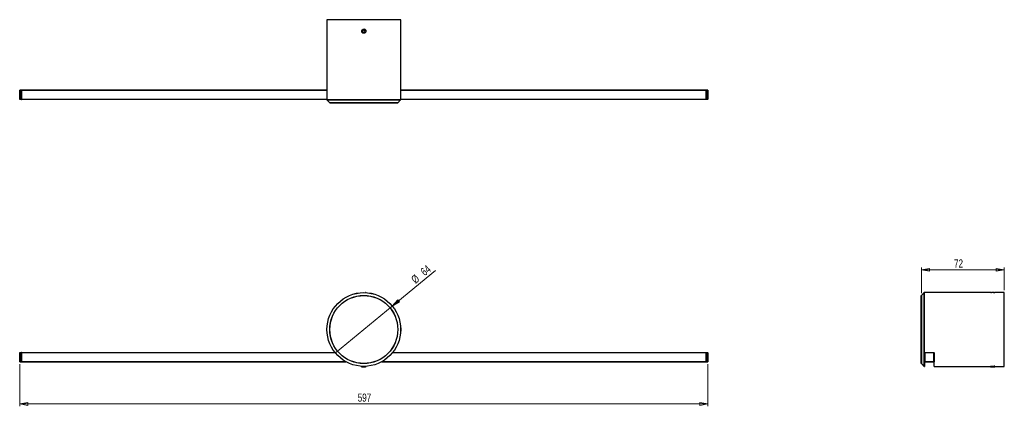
# Model space of a CAD drawing. Header units: millimetres. Extents: x 584 to 1011, y 431 to 598.
import ezdxf

# ---------------------------------------------------------------- set-up
doc = ezdxf.new("R2010")
doc.units = ezdxf.units.MM
doc.styles.add('SLDTEXTSTYLE0', font='TXT', dxfattribs={"width": 0.75})
doc.dimstyles.new('SLDDIMSTYLE0', dxfattribs={"dimtxt": 3.5, "dimasz": 3.556, "dimexe": 0, "dimexo": 0.0625, "dimgap": 0.875, "dimtad": 1, "dimdec": 0, "dimlfac": 2, "dimrnd": 1e-09, "dimzin": 12, "dimdsep": 46, "dimtxsty": 'SLDTEXTSTYLE0', "dimblk1": 'NONE', "dimblk2": 'CLOSED', "dimsah": 1, "dimcen": 0, "dimadec": 0, "dimazin": 3, "dimtfac": 1, "dimtdec": 0, "dimtmove": 0, "dimatfit": 3, "dimldrblk": 'NONE', "dimfxl": 0, "dimfrac": 2, "dimtolj": 1, "dimtzin": 12, "dimarcsym": 0})
doc.dimstyles.new('SLDDIMSTYLE1', dxfattribs={"dimtxt": 3.5, "dimasz": 3.556, "dimexe": 0, "dimexo": 0.0625, "dimgap": 0.875, "dimtad": 1, "dimdec": 0, "dimlfac": 2, "dimrnd": 1e-09, "dimzin": 12, "dimdsep": 46, "dimtxsty": 'SLDTEXTSTYLE0', "dimblk1": 'CLOSED', "dimblk2": 'CLOSED', "dimsah": 1, "dimcen": 0.09, "dimadec": 0, "dimazin": 3, "dimtfac": 1, "dimtdec": 0, "dimtofl": 0, "dimtmove": 0, "dimatfit": 3, "dimldrblk": 'CLOSED', "dimfxl": 0, "dimfrac": 2, "dimtolj": 1, "dimtzin": 12, "dimarcsym": 0})

# ---------------------------------------------------------------- blocks, each defined once
blk = doc.blocks.new('_Closed')
at = {"color": 0, "linetype": 'ByBlock', "lineweight": -2}
for p, q in [((-1, 0.166667), (0, 0)), ((-1, 0.166667), (-1, -0.166667)), ((0, 0), (-1, -0.166667)), ((0, 0), (-1, 0))]:
    blk.add_line(p, q, dxfattribs=at)
blk = doc.blocks.new('_D')
at = {"color": 7, "linetype": 'Continuous', "lineweight": 0}
for q in [(764.04, 489.44), (720.59, 453.76)]:
    blk.add_line((745.29, 474.05), q, dxfattribs=at)
at = {"color": 7, "linetype": 'Continuous', "lineweight": 18, "xscale": 3.556, "yscale": 3.556, "rotation": 219.3912256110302}
blk.add_blockref('_Closed', (745.29, 474.05, -0.75), dxfattribs=at)
at = {"color": 7, "linetype": 'Continuous', "lineweight": 18, "char_height": 3.5, "attachment_point": 1, "rotation": 39.3912, "style": 'SLDTEXTSTYLE0'}
for s, insert in [('64', (757.15, 489.68)), ('%%c', (753.11, 486.29))]:
    blk.add_mtext(s, dxfattribs=dict(at, insert=insert))
blk = doc.blocks.new('_None')
blk = doc.blocks.new('_D_1')
at = {"color": 7, "linetype": 'Continuous', "lineweight": 0}
for p, q in [((583.64, 448.9), (583.64, 430.62)), ((882.24, 448.9), (882.24, 430.62)), ((583.64, 431.62), (882.24, 431.62))]:
    blk.add_line(p, q, dxfattribs=at)
at = {"color": 7, "linetype": 'Continuous', "lineweight": 18, "xscale": 3.556, "yscale": 3.556, "rotation": 180.0000000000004}
blk.add_blockref('_Closed', (583.64, 431.62, -0.75), dxfattribs=at)
at = {"color": 7, "linetype": 'Continuous', "lineweight": 18, "xscale": 3.556, "yscale": 3.556}
blk.add_blockref('_Closed', (882.24, 431.62, -0.75), dxfattribs=at)
at = {"color": 7, "linetype": 'Continuous', "lineweight": 18, "insert": (730.29, 436.13), "char_height": 3.5, "attachment_point": 1, "style": 'SLDTEXTSTYLE0'}
blk.add_mtext('597', dxfattribs=at)
blk = doc.blocks.new('_D_2')
at = {"color": 7, "linetype": 'Continuous', "lineweight": 0}
for p, q in [((974.85, 479.67), (974.85, 490.76)), ((974.85, 489.76), (1010.83, 489.76)), ((1010.83, 480.9), (1010.83, 490.76))]:
    blk.add_line(p, q, dxfattribs=at)
at = {"color": 7, "linetype": 'Continuous', "lineweight": 18, "xscale": 3.556, "yscale": 3.556, "rotation": 180.0000000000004}
blk.add_blockref('_Closed', (974.85, 489.76, 0.48), dxfattribs=at)
at = {"color": 7, "linetype": 'Continuous', "lineweight": 18, "xscale": 3.556, "yscale": 3.556}
blk.add_blockref('_Closed', (1010.83, 489.76, 0.48), dxfattribs=at)
at = {"color": 7, "linetype": 'Continuous', "lineweight": 18, "insert": (989.03, 494.27), "char_height": 3.5, "attachment_point": 1, "style": 'SLDTEXTSTYLE0'}
blk.add_mtext('72', dxfattribs=at)

msp = doc.modelspace()

# ---------------------------------------------------------------- linework, layer by layer
at = {"color": 7, "linetype": 'Continuous', "lineweight": 25}
for p, q in [((716.94, 598.17), (716.94, 563.44)), ((748.94, 598.17), (716.94, 598.17)), ((748.94, 563.44), (748.94, 598.17)), ((732.62, 593.66), (732.36, 593.14)), ((732.36, 593.14), (732.68, 592.66)), ((733.2, 593.69), (732.62, 593.66)), ((732.68, 592.66), (733.26, 592.69)), ((733.52, 593.21), (733.2, 593.69)), ((733.26, 592.69), (733.52, 593.21)), ((733.84, 593.54), (733.76, 593.71)), ((583.64, 563.67), (583.64, 567.63)), ((583.69, 567.63), (583.64, 567.63)), ((583.69, 567.63), (583.69, 567.68)), ((583.69, 567.68), (584.34, 567.68)), ((583.69, 567.63), (583.69, 563.67)), ((584.34, 567.63), (583.69, 567.63)), ((584.34, 567.68), (584.34, 567.63)), ((584.39, 567.63), (584.34, 567.63)), ((584.34, 563.67), (584.34, 567.63)), ((584.39, 567.63), (584.39, 563.67)), ((584.44, 566.83), (584.39, 566.83)), ((584.44, 564.51), (584.39, 564.51)), ((584.44, 567.68), (716.94, 567.68)), ((584.44, 567.63), (584.44, 567.68)), ((584.44, 563.67), (584.44, 567.63)), ((748.94, 567.68), (881.44, 567.68)), ((881.44, 567.68), (881.44, 567.63)), ((881.44, 563.67), (881.44, 567.63)), ((881.44, 566.83), (881.49, 566.83)), ((881.44, 564.51), (881.49, 564.51)), ((881.49, 567.63), (881.54, 567.63)), ((881.49, 563.67), (881.49, 567.63)), ((881.54, 567.63), (881.54, 567.68)), ((881.54, 567.68), (882.19, 567.68)), ((882.19, 567.63), (881.54, 567.63)), ((881.54, 567.63), (881.54, 563.67)), ((882.19, 567.63), (882.19, 567.68)), ((882.19, 563.67), (882.19, 567.63)), ((882.19, 567.63), (882.24, 567.63)), ((882.24, 567.63), (882.24, 563.67)), ((583.69, 563.67), (583.64, 563.67)), ((583.69, 563.67), (584.34, 563.67)), ((583.69, 563.62), (583.69, 563.67)), ((584.34, 563.62), (583.69, 563.62)), ((584.39, 563.67), (584.34, 563.67)), ((584.34, 563.67), (584.34, 563.62)), ((584.44, 563.62), (584.44, 563.67)), ((716.94, 563.62), (584.44, 563.62)), ((716.95, 563.41), (718.18, 562.19)), ((747.67, 562.17), (718.21, 562.17)), ((747.7, 562.19), (748.93, 563.41)), ((881.44, 563.62), (748.94, 563.62)), ((881.44, 563.67), (881.44, 563.62)), ((881.49, 563.67), (881.54, 563.67)), ((881.54, 563.67), (882.19, 563.67)), ((881.54, 563.62), (881.54, 563.67)), ((882.19, 563.62), (881.54, 563.62)), ((882.19, 563.67), (882.24, 563.67)), ((882.19, 563.62), (882.19, 563.67)), ((732.07, 479.9), (732.07, 479.88)), ((733.82, 479.88), (733.82, 479.9)), ((733.91, 479.86), (733.85, 479.89)), ((974.83, 463.9), (974.83, 478.63)), ((976.07, 479.89), (974.85, 478.67)), ((1004.97, 479.9), (976.1, 479.9)), ((1006.2, 479.88), (1006.37, 479.89)), ((1006.5, 479.89), (1006.37, 479.89)), ((1010.83, 479.9), (1006.71, 479.9)), ((1010.83, 463.9), (1010.83, 479.9)), ((974.83, 449.17), (974.83, 463.9)), ((1010.83, 447.9), (1010.83, 463.9)), ((583.64, 449.9), (583.64, 453.85)), ((583.69, 453.85), (583.64, 453.85)), ((583.69, 453.85), (583.69, 453.9)), ((583.69, 453.9), (584.34, 453.9)), ((583.69, 453.85), (583.69, 449.9)), ((584.34, 453.85), (583.69, 453.85)), ((584.34, 453.9), (584.34, 453.85)), ((584.34, 449.9), (584.34, 453.85)), ((584.39, 453.85), (584.34, 453.85)), ((584.39, 453.85), (584.39, 449.9)), ((584.44, 453.9), (720.45, 453.9)), ((584.44, 453.85), (584.44, 453.9)), ((720.49, 453.85), (584.44, 453.85)), ((584.44, 449.9), (584.44, 453.85)), ((881.44, 453.85), (745.39, 453.85)), ((745.43, 453.9), (881.44, 453.9)), ((881.44, 453.9), (881.44, 453.85)), ((881.44, 449.9), (881.44, 453.85)), ((881.49, 449.9), (881.49, 453.85)), ((881.49, 453.85), (881.54, 453.85)), ((881.54, 453.85), (881.54, 453.9)), ((881.54, 453.9), (882.19, 453.9)), ((882.19, 453.85), (881.54, 453.85)), ((881.54, 453.85), (881.54, 449.9)), ((882.19, 453.85), (882.19, 453.9)), ((882.19, 453.85), (882.24, 453.85)), ((882.19, 449.9), (882.19, 453.85)), ((882.24, 453.85), (882.24, 449.9)), ((976.28, 453.85), (976.33, 453.85)), ((976.28, 449.9), (976.28, 453.85)), ((976.33, 453.9), (980.29, 453.9)), ((976.33, 453.9), (976.33, 453.85)), ((980.29, 453.85), (976.33, 453.85)), ((976.33, 453.85), (976.33, 449.9)), ((980.29, 453.9), (980.29, 453.85)), ((980.29, 449.9), (980.29, 453.85)), ((980.29, 453.85), (980.34, 453.85)), ((980.34, 453.85), (980.34, 449.9)), ((583.69, 449.9), (583.64, 449.9)), ((583.69, 449.9), (584.34, 449.9)), ((583.69, 449.9), (583.69, 449.85)), ((584.34, 449.85), (583.69, 449.85)), ((584.39, 449.9), (584.34, 449.9)), ((584.34, 449.85), (584.34, 449.9)), ((584.44, 450.56), (584.39, 450.56)), ((584.44, 449.92), (584.39, 449.92)), ((584.44, 449.9), (725.19, 449.9)), ((584.44, 449.85), (584.44, 449.9)), ((725.29, 449.85), (584.44, 449.85)), ((881.44, 449.85), (740.6, 449.85)), ((740.69, 449.9), (881.44, 449.9)), ((881.44, 450.56), (881.49, 450.56)), ((881.44, 449.92), (881.49, 449.92)), ((881.44, 449.9), (881.44, 449.85)), ((881.54, 449.9), (881.49, 449.9)), ((881.54, 449.85), (881.54, 449.9)), ((881.54, 449.9), (882.19, 449.9)), ((882.19, 449.85), (881.54, 449.85)), ((882.19, 449.85), (882.19, 449.9)), ((882.24, 449.9), (882.19, 449.9)), ((974.85, 449.14), (976.07, 447.92)), ((976.33, 449.9), (976.28, 449.9)), ((976.28, 449.85), (976.28, 447.9)), ((976.33, 449.85), (976.28, 449.85)), ((976.33, 449.9), (980.29, 449.9)), ((976.33, 449.9), (976.33, 449.85)), ((980.29, 449.85), (976.33, 449.85)), ((980.34, 449.9), (980.29, 449.9)), ((980.29, 449.9), (980.29, 449.85)), ((980.34, 449.85), (980.29, 449.85)), ((980.34, 447.9), (980.34, 449.85)), ((732.07, 447.93), (732.07, 447.9)), ((732.16, 447.88), (732.19, 447.87)), ((733.92, 447.91), (733.92, 447.93)), ((976.1, 447.9), (976.28, 447.9)), ((980.34, 447.9), (1004.92, 447.9)), ((1004.92, 447.9), (1004.86, 447.87)), ((1006.61, 447.88), (1006.66, 447.9)), ((1006.82, 447.9), (1010.83, 447.9))]:
    msp.add_line(p, q, dxfattribs=at)
at = {"color": 8, "linetype": 'Continuous', "lineweight": 25}
for p, q in [((716.94, 567.63), (584.44, 567.63)), ((881.44, 567.63), (748.94, 567.63)), ((584.44, 563.67), (716.94, 563.67)), ((716.94, 563.44), (748.94, 563.44)), ((748.93, 563.41), (716.95, 563.41)), ((718.18, 562.19), (747.7, 562.19)), ((748.94, 563.67), (881.44, 563.67)), ((974.85, 478.67), (974.85, 463.9)), ((976.07, 447.92), (976.07, 479.89)), ((976.1, 479.9), (976.1, 463.9)), ((974.85, 463.9), (974.85, 449.14)), ((976.1, 463.9), (976.1, 447.9))]:
    msp.add_line(p, q, dxfattribs=at)
at = {"color": 7, "linetype": 'Continuous', "lineweight": 25}
for radius in [16, 15.99, 14.76, 14.73]:
    msp.add_circle((732.94, 463.9), radius, dxfattribs=at)
for centre, radius, start, end in [((732.94, 593.17), 0.975, 33.1488, 77.6263), ((583.69, 567.63), 0.05, 90, 180), ((584.34, 567.63), 0.05, 0, 90), ((881.54, 567.63), 0.05, 90, 180), ((882.19, 567.63), 0.05, 0, 90), ((583.69, 563.67), 0.05, 180, 270), ((584.34, 563.67), 0.05, 270, 0), ((716.99, 563.44), 0.05, 180, 225), ((718.21, 562.22), 0.05, 225, 270), ((747.67, 562.22), 0.05, 270, 315), ((748.89, 563.44), 0.05, 315, 0), ((881.54, 563.67), 0.05, 180, 270), ((882.19, 563.67), 0.05, 270, 0), ((974.88, 478.63), 0.05, 135, 180), ((976.1, 479.85), 0.05, 90, 135), ((583.69, 453.85), 0.05, 90, 180), ((584.34, 453.85), 0.05, 0, 90), ((881.54, 453.85), 0.05, 90, 180), ((882.19, 453.85), 0.05, 0, 90), ((976.33, 453.85), 0.05, 90, 180), ((980.29, 453.85), 0.05, 0, 90), ((583.69, 449.9), 0.05, 180, 270), ((584.34, 449.9), 0.05, 270, 0), ((881.54, 449.9), 0.05, 180, 270), ((882.19, 449.9), 0.05, 270, 0), ((974.88, 449.17), 0.05, 180, 225), ((976.33, 449.9), 0.05, 180, 270), ((980.29, 449.9), 0.05, 270, 0), ((976.1, 447.95), 0.05, 225, 270)]:
    msp.add_arc(centre, radius, start, end, dxfattribs=at)
for points, knots in [([(732.94, 594.05), (732.84, 594.04), (732.65, 594.02), (732.38, 593.87), (732.18, 593.65), (732.07, 593.37), (732.05, 593.07), (732.14, 592.78), (732.31, 592.54), (732.56, 592.37), (732.85, 592.29), (733.14, 592.31), (733.42, 592.42), (733.64, 592.62), (733.78, 592.89), (733.83, 593.18), (733.78, 593.48), (733.63, 593.74), (733.41, 593.93), (733.16, 594.03), (733, 594.04), (732.94, 594.05)], [0, 0, 0, 0, 0.053634, 0.107266, 0.160949, 0.214664, 0.268325, 0.321928, 0.375562, 0.429265, 0.48297, 0.536605, 0.590208, 0.643867, 0.697582, 0.751266, 0.804881, 0.858495, 0.912179, 0.965894, 1, 1, 1, 1]), ([(732.17, 593.03), (732.15, 593.11), (732.11, 593.28), (732.16, 593.54), (732.3, 593.79), (732.51, 593.99), (732.79, 594.12), (733.01, 594.14), (733.13, 594.13), (733.15, 594.13)], [0, 0, 0, 0, 0.142624, 0.295851, 0.449246, 0.620819, 0.793657, 0.966639, 1, 1, 1, 1]), ([(733.09, 592.4), (733.03, 592.4), (732.89, 592.38), (732.65, 592.43), (732.42, 592.56), (732.24, 592.77), (732.19, 592.94), (732.17, 593.03)], [0, 0, 0, 0, 0.1421001, 0.3549297, 0.5677594, 0.780589, 1, 1, 1, 1]), ([(733.76, 593.71), (733.8, 593.61), (733.88, 593.42), (733.86, 593.1), (733.76, 592.8), (733.56, 592.57), (733.32, 592.44), (733.16, 592.41), (733.09, 592.4)], [0, 0, 0, 0, 0.179641, 0.359228, 0.538275, 0.717897, 0.880241, 1, 1, 1, 1]), ([(733.85, 479.89), (733.85, 479.89), (733.85, 479.89), (733.8, 479.89), (733.73, 479.89), (733.72, 479.89)], [0, 0, 0, 0, 0.28494, 0.936556, 1, 1, 1, 1]), ([(1004.97, 479.9), (1004.97, 479.9), (1004.97, 479.9), (1005.09, 479.9), (1005.22, 479.89), (1005.32, 479.89), (1005.33, 479.89)], [0, 0, 0, 0, 0.2420549, 0.5968268, 0.9519646, 1, 1, 1, 1]), ([(1006.37, 479.89), (1006.27, 479.89), (1006.08, 479.89), (1005.76, 479.89), (1005.5, 479.89), (1005.37, 479.89), (1005.33, 479.89)], [0, 0, 0, 0, 0.276383, 0.552684, 0.828153, 1, 1, 1, 1]), ([(1006.32, 479.89), (1006.34, 479.89), (1006.45, 479.89), (1006.59, 479.9), (1006.7, 479.9), (1006.71, 479.9), (1006.71, 479.9)], [0, 0, 0, 0, 0.0920009, 0.4364783, 0.7811535, 1, 1, 1, 1]), ([(733.82, 447.93), (733.8, 447.93), (733.72, 447.91), (733.48, 447.9), (733.16, 447.88), (732.82, 447.86), (732.48, 447.84), (732.22, 447.82), (732.02, 447.8), (731.94, 447.78), (731.98, 447.77), (732, 447.76)], [0, 0, 0, 0, 0.041648, 0.21718, 0.308664, 0.400399, 0.575923, 0.667439, 0.759149, 0.934667, 1, 1, 1, 1]), ([(733.91, 447.91), (733.91, 447.9), (733.89, 447.89), (733.77, 447.88), (733.58, 447.86), (733.33, 447.84), (733.08, 447.83), (732.89, 447.82), (732.7, 447.81), (732.48, 447.8), (732.23, 447.78), (732.06, 447.76), (732.01, 447.75), (731.99, 447.75)], [0, 0, 0, 0, 0.096679, 0.198816, 0.297127, 0.396566, 0.498987, 0.563562, 0.60015, 0.697643, 0.798938, 0.920745, 1, 1, 1, 1]), ([(732.17, 447.87), (732.14, 447.86), (732.08, 447.82), (732.02, 447.78), (731.99, 447.76)], [0, 0, 0, 0, 0.497583, 1, 1, 1, 1]), ([(731.99, 447.75), (732.03, 447.75), (732.11, 447.75), (732.34, 447.75), (732.62, 447.75), (732.93, 447.75), (733.19, 447.75), (733.32, 447.75), (733.38, 447.75)], [0, 0, 0, 0, 0.179641, 0.359228, 0.538275, 0.717897, 0.880241, 1, 1, 1, 1]), ([(733.71, 447.79), (733.7, 447.79), (733.67, 447.77), (733.54, 447.76), (733.42, 447.75), (733.38, 447.75)], [0, 0, 0, 0, 0.341762, 0.747137, 1, 1, 1, 1]), ([(733.38, 447.75), (733.42, 447.75), (733.54, 447.75), (733.67, 447.75), (733.74, 447.75), (733.72, 447.75), (733.63, 447.75), (733.59, 447.75)], [0, 0, 0, 0, 0.1421, 0.35493, 0.567759, 0.780589, 1, 1, 1, 1]), ([(733.72, 447.79), (733.75, 447.81), (733.81, 447.85), (733.88, 447.88), (733.91, 447.9)], [0, 0, 0, 0, 0.499746, 1, 1, 1, 1]), ([(1006.71, 447.97), (1006.69, 447.97), (1006.61, 447.96), (1006.41, 447.94), (1006.13, 447.92), (1005.84, 447.91), (1005.56, 447.89), (1005.29, 447.88), (1005.08, 447.86), (1004.92, 447.84), (1004.86, 447.83), (1004.86, 447.82), (1004.87, 447.81), (1004.87, 447.81)], [0, 0, 0, 0, 0.049751, 0.186368, 0.290756, 0.392194, 0.497789, 0.603911, 0.706057, 0.809375, 0.915791, 0.982886, 1, 1, 1, 1]), ([(1005.39, 447.93), (1005.37, 447.92), (1005.19, 447.91), (1005, 447.9), (1004.87, 447.88), (1004.87, 447.87), (1004.86, 447.86)], [0, 0, 0, 0, 0.080296, 0.548508, 0.792529, 1, 1, 1, 1]), ([(1004.87, 447.81), (1004.9, 447.79), (1004.94, 447.77), (1004.98, 447.75), (1005, 447.74)], [0, 0, 0, 0, 0.745116, 1, 1, 1, 1]), ([(1005, 447.75), (1004.99, 447.75), (1004.98, 447.75), (1005.05, 447.75), (1005.14, 447.75), (1005.18, 447.75)], [0, 0, 0, 0, 0.197774, 0.659439, 1, 1, 1, 1]), ([(1006.6, 447.88), (1006.6, 447.88), (1006.6, 447.87), (1006.5, 447.86), (1006.32, 447.83), (1006.07, 447.81), (1005.79, 447.8), (1005.52, 447.78), (1005.31, 447.76), (1005.22, 447.75), (1005.18, 447.75)], [0, 0, 0, 0, 0.033912, 0.176531, 0.325085, 0.471363, 0.61404, 0.762625, 0.908812, 1, 1, 1, 1]), ([(1005.18, 447.75), (1005.22, 447.75), (1005.31, 447.75), (1005.51, 447.75), (1005.77, 447.75), (1006.04, 447.75), (1006.2, 447.75), (1006.28, 447.75)], [0, 0, 0, 0, 0.1421, 0.35493, 0.567759, 0.780589, 1, 1, 1, 1]), ([(1006.61, 447.8), (1006.61, 447.79), (1006.61, 447.78), (1006.5, 447.77), (1006.37, 447.75), (1006.29, 447.75), (1006.28, 447.75)], [0, 0, 0, 0, 0.235584, 0.590944, 0.961094, 1, 1, 1, 1]), ([(1006.28, 447.75), (1006.35, 447.75), (1006.5, 447.75), (1006.64, 447.75), (1006.72, 447.75), (1006.71, 447.75), (1006.71, 447.75)], [0, 0, 0, 0, 0.2733207, 0.5669588, 0.8609208, 1, 1, 1, 1]), ([(1006.62, 447.8), (1006.62, 447.81), (1006.62, 447.84), (1006.62, 447.87), (1006.62, 447.88)], [0, 0, 0, 0, 0.524249, 1, 1, 1, 1]), ([(1006.71, 447.75), (1006.71, 447.75), (1006.68, 447.77), (1006.65, 447.79), (1006.62, 447.8)], [0, 0, 0, 0, 0.004296, 1, 1, 1, 1])]:
    msp.add_open_spline(points, degree=3, knots=knots, dxfattribs=at)

# ---------------------------------------------------------------- dimensions: what is measured, and where the dimension line sits
at = {"color": 7, "linetype": 'Continuous', "lineweight": 18}
dim = msp.add_diameter_dim_2p(p1=(720.59, 453.76), p2=(745.29, 474.05), dimstyle='SLDDIMSTYLE0', dxfattribs=at)
dim.commit()
dim.dimension.update_dxf_attribs({"geometry": '_D', "text_midpoint": (760.09, 486.2), "dimtype": 163})
for base, p1, p2, picture, middle in [((1010.83, 489.76), (974.85, 478.67), (1010.83, 479.9), '_D_2', (991.61, 489.76)), ((882.24, 431.62), (583.64, 449.9), (882.24, 449.9), '_D_1', (734.17, 431.62))]:
    dim = msp.add_linear_dim(base=base, p1=p1, p2=p2, dimstyle='SLDDIMSTYLE1', dxfattribs=at)
    dim.commit()
    dim.dimension.update_dxf_attribs({"geometry": picture, "text_midpoint": middle, "dimtype": 160})

doc.saveas('drawing.dxf')
